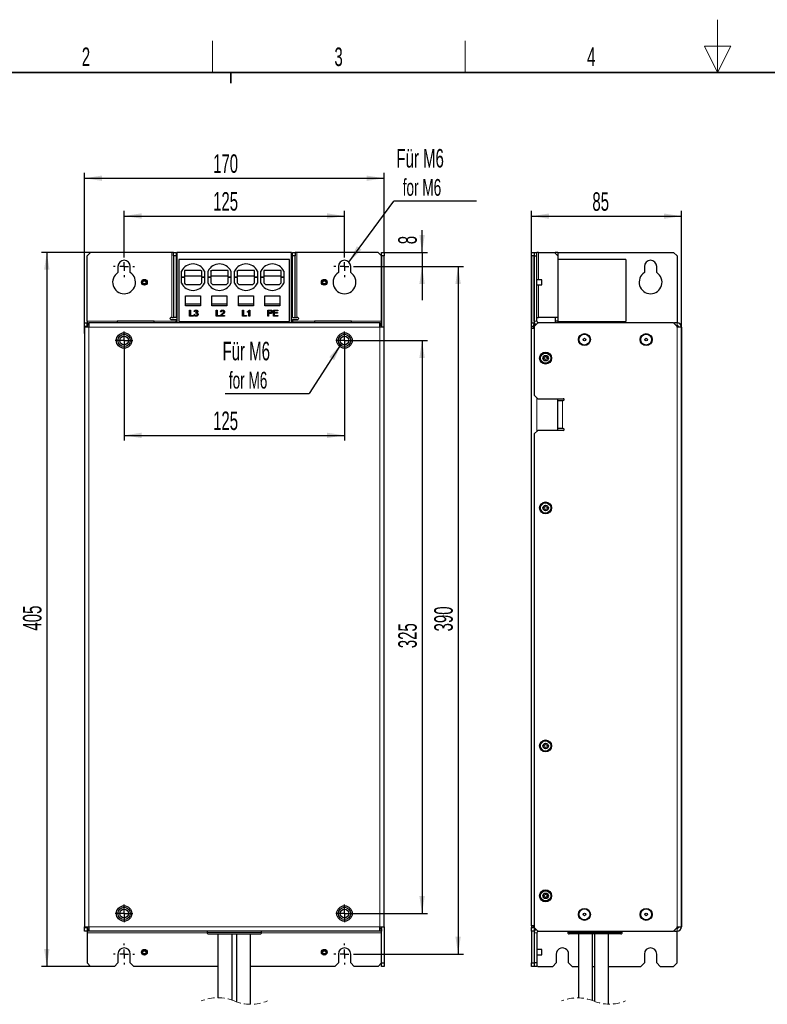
# Model space of a CAD drawing. Header units: millimetres. Extents: x 5 to 418, y 2 to 292.
# Tile 3 of 14: x 85 to 226, y 106 to 292. Entities that reach past the tile are written whole.
import ezdxf

# ---------------------------------------------------------------- set-up
doc = ezdxf.new("R2010")
doc.units = ezdxf.units.MM
doc.linetypes.add('HIDDEN', pattern=[1.905, 1.27, -0.635])
doc.layers.add('SLD-0', color=7, linetype='Continuous')
doc.styles.add('SLDTEXTSTYLE0', font='TXT', dxfattribs={"width": 0.605})
doc.dimstyles.new('SLDDIMSTYLE0', dxfattribs={"dimtxt": 3.5, "dimasz": 3.302, "dimexe": 0, "dimexo": 0.0625, "dimgap": 0.875, "dimtad": 1, "dimlfac": 3, "dimrnd": 1e-09, "dimzin": 12, "dimdsep": 46, "dimtxsty": 'SLDTEXTSTYLE0', "dimsah": 1, "dimcen": 0.09, "dimadec": 0, "dimazin": 3, "dimtfac": 1, "dimtmove": 0, "dimatfit": 0, "dimfxl": 1, "dimfrac": 2, "dimtolj": 1, "dimtzin": 12, "dimarcsym": 0})
doc.dimstyles.new('SLDDIMSTYLE1', dxfattribs={"dimtxt": 3.5, "dimasz": 3.302, "dimexe": 0, "dimexo": 0.0625, "dimgap": 0.875, "dimtad": 1, "dimlfac": 3, "dimrnd": 1e-09, "dimzin": 12, "dimdsep": 46, "dimtxsty": 'SLDTEXTSTYLE0', "dimsah": 1, "dimcen": 0.09, "dimadec": 0, "dimazin": 3, "dimtfac": 1, "dimtofl": 0, "dimtmove": 0, "dimatfit": 3, "dimfxl": 1, "dimfrac": 2, "dimtolj": 1, "dimtzin": 12, "dimarcsym": 0})
doc.dimstyles.new('SLDDIMSTYLE2', dxfattribs={"dimtxt": 0.18, "dimasz": 3.302, "dimexe": 0, "dimexo": 0.0625, "dimgap": 0, "dimtad": 0, "dimtih": 1, "dimtoh": 1, "dimdec": 0, "dimrnd": 1e-09, "dimzin": 0, "dimdsep": 46, "dimtxsty": 'Standard', "dimsah": 1, "dimcen": 0.09, "dimadec": 0, "dimazin": 0, "dimtfac": 3.302, "dimtdec": 0, "dimtofl": 0, "dimtmove": 0, "dimatfit": 3, "dimfxl": 1, "dimfrac": 2, "dimtolj": 1, "dimtzin": 0, "dimarcsym": 0})

# ---------------------------------------------------------------- blocks, each defined once
blk = doc.blocks.new('_D')
at = {"layer": 'SLD-0', "color": 7}
for p, q in [((161.13, 248.51), (161.13, 252.72)), ((153.97, 248.51), (162.13, 248.51)), ((161.13, 248.51), (161.13, 245.85)), ((148.47, 245.85), (162.13, 245.85)), ((161.13, 245.85), (161.13, 239.5))]:
    blk.add_line(p, q, dxfattribs=at)
for points in [[(161.13, 248.51), (161.64, 251.82), (160.62, 251.82)], [(161.13, 245.85), (160.62, 242.54), (161.64, 242.54)]]:
    blk.add_solid(points, dxfattribs=at)
at = {"layer": 'SLD-0', "color": 7, "insert": (156.62, 250.05), "char_height": 3.5, "attachment_point": 1, "rotation": 90, "style": 'SLDTEXTSTYLE0'}
blk.add_mtext('8', dxfattribs=at)
blk = doc.blocks.new('_D_1')
at = {"layer": 'SLD-0', "color": 7}
for p, q in [((148.47, 245.85), (168.94, 245.85)), ((167.94, 245.85), (167.94, 115.85)), ((148.47, 115.85), (168.94, 115.85))]:
    blk.add_line(p, q, dxfattribs=at)
for points in [[(167.94, 245.85), (167.43, 242.54), (168.45, 242.54)], [(167.94, 115.85), (168.45, 119.15), (167.43, 119.15)]]:
    blk.add_solid(points, dxfattribs=at)
at = {"layer": 'SLD-0', "color": 7, "insert": (163.43, 176.84), "char_height": 3.5, "attachment_point": 1, "rotation": 90, "style": 'SLDTEXTSTYLE0'}
blk.add_mtext('390', dxfattribs=at)
blk = doc.blocks.new('_D_2')
at = {"layer": 'SLD-0', "color": 7}
for p, q in [((98.47, 248.51), (89.2, 248.51)), ((90.2, 248.51), (90.2, 113.51)), ((98.47, 113.51), (89.2, 113.51))]:
    blk.add_line(p, q, dxfattribs=at)
for points in [[(90.2, 248.51), (89.69, 245.21), (90.71, 245.21)], [(90.2, 113.51), (90.71, 116.82), (89.69, 116.82)]]:
    blk.add_solid(points, dxfattribs=at)
at = {"layer": 'SLD-0', "color": 7, "insert": (85.69, 177), "char_height": 3.5, "attachment_point": 1, "rotation": 90, "style": 'SLDTEXTSTYLE0'}
blk.add_mtext('405', dxfattribs=at)
blk = doc.blocks.new('_D_3')
at = {"layer": 'SLD-0', "color": 7}
for p, q in [((104.81, 247.85), (104.81, 256.38)), ((104.81, 255.38), (146.47, 255.38)), ((146.47, 247.85), (146.47, 256.38))]:
    blk.add_line(p, q, dxfattribs=at)
for points in [[(104.81, 255.38), (108.11, 254.88), (108.11, 255.89)], [(146.47, 255.38), (143.17, 255.89), (143.17, 254.88)]]:
    blk.add_solid(points, dxfattribs=at)
at = {"layer": 'SLD-0', "color": 7, "insert": (121.63, 259.9), "char_height": 3.5, "attachment_point": 1, "style": 'SLDTEXTSTYLE0'}
blk.add_mtext('125', dxfattribs=at)
blk = doc.blocks.new('_D_4')
at = {"layer": 'SLD-0', "color": 7}
for p, q in [((97.31, 233.15), (97.31, 263.52)), ((97.31, 262.52), (153.97, 262.52)), ((153.97, 248.51), (153.97, 263.52))]:
    blk.add_line(p, q, dxfattribs=at)
for points in [[(97.31, 262.52), (100.61, 262.02), (100.61, 263.03)], [(153.97, 262.52), (150.67, 263.03), (150.67, 262.02)]]:
    blk.add_solid(points, dxfattribs=at)
at = {"layer": 'SLD-0', "color": 7, "insert": (121.63, 267.04), "char_height": 3.5, "attachment_point": 1, "style": 'SLDTEXTSTYLE0'}
blk.add_mtext('170', dxfattribs=at)
blk = doc.blocks.new('_D_5')
at = {"layer": 'SLD-0', "color": 7}
for p, q in [((148.14, 231.85), (162.13, 231.85)), ((161.13, 231.85), (161.13, 123.51)), ((148.14, 123.51), (162.13, 123.51))]:
    blk.add_line(p, q, dxfattribs=at)
for points in [[(161.13, 231.85), (160.62, 228.54), (161.64, 228.54)], [(161.13, 123.51), (161.64, 126.82), (160.62, 126.82)]]:
    blk.add_solid(points, dxfattribs=at)
at = {"layer": 'SLD-0', "color": 7, "insert": (156.62, 173.67), "char_height": 3.5, "attachment_point": 1, "rotation": 90, "style": 'SLDTEXTSTYLE0'}
blk.add_mtext('325', dxfattribs=at)
blk = doc.blocks.new('_D_6')
at = {"layer": 'SLD-0', "color": 7}
for p, q in [((104.81, 230.18), (104.81, 212.91)), ((146.47, 230.18), (146.47, 212.91)), ((104.81, 213.91), (146.47, 213.91))]:
    blk.add_line(p, q, dxfattribs=at)
for points in [[(104.81, 213.91), (108.11, 213.4), (108.11, 214.41)], [(146.47, 213.91), (143.17, 214.41), (143.17, 213.4)]]:
    blk.add_solid(points, dxfattribs=at)
at = {"layer": 'SLD-0', "color": 7, "insert": (121.63, 218.42), "char_height": 3.5, "attachment_point": 1, "style": 'SLDTEXTSTYLE0'}
blk.add_mtext('125', dxfattribs=at)
blk = doc.blocks.new('SW_NOTE_0')
at = {"layer": 'SLD-0', "color": 0}
blk.add_line((15.64, 0), (0, 0), dxfattribs=at)
at = {"layer": 'SLD-0', "color": 0, "attachment_point": 1, "style": 'SLDTEXTSTYLE0'}
for s, insert, char_height in [('Für M6', (0.48, 9.86), 3.5), ('for M6', (1.67, 4.19), 3.175)]:
    blk.add_mtext(s, dxfattribs=dict(at, insert=insert, char_height=char_height))
blk = doc.blocks.new('SW_NOTE_0_1')
at = {"layer": 'SLD-0', "color": 0}
blk.add_line((-15.88, 0), (0, 0), dxfattribs=at)
at = {"layer": 'SLD-0', "color": 0, "attachment_point": 1, "style": 'SLDTEXTSTYLE0'}
for s, insert, char_height in [('Für M6', (-16.37, 9.78), 3.5), ('for M6', (-15.18, 4.11), 3.175)]:
    blk.add_mtext(s, dxfattribs=dict(at, insert=insert, char_height=char_height))
blk = doc.blocks.new('SW_CENTERMARKSYMBOL_0')
at = {"layer": 'SLD-0', "color": 0}
for p, q in [((0, 1.67), (0, 2)), ((-1.67, 0), (-2, 0)), ((0, 0), (-0.83, 0)), ((0, 0), (0, 0.83)), ((0, 0), (0, -0.83)), ((0, 0), (0.83, 0)), ((1.67, 0), (2, 0)), ((0, -1.67), (0, -2))]:
    blk.add_line(p, q, dxfattribs=at)
blk = doc.blocks.new('SW_CENTERMARKSYMBOL_1')
at = {"layer": 'SLD-0', "color": 0}
for p, q in [((0, 1.67), (0, 2)), ((-1.67, 0), (-2, 0)), ((0, 0), (-0.83, 0)), ((0, 0), (0, 0.83)), ((0, 0), (0, -0.83)), ((0, 0), (0.83, 0)), ((1.67, 0), (2, 0)), ((0, -1.67), (0, -2))]:
    blk.add_line(p, q, dxfattribs=at)
blk = doc.blocks.new('SW_CENTERMARKSYMBOL_2')
at = {"layer": 'SLD-0', "color": 0}
for p, q in [((0, 1.67), (0, 2)), ((-1.67, 0), (-2, 0)), ((0, 0), (-0.83, 0)), ((0, 0), (0, 0.83)), ((0, 0), (0, -0.83)), ((0, 0), (0.83, 0)), ((1.67, 0), (2, 0)), ((0, -1.67), (0, -2))]:
    blk.add_line(p, q, dxfattribs=at)
blk = doc.blocks.new('SW_CENTERMARKSYMBOL_3')
at = {"layer": 'SLD-0', "color": 0}
for p, q in [((0, 1.67), (0, 2)), ((-1.67, 0), (-2, 0)), ((0, 0), (-0.83, 0)), ((0, 0), (0, 0.83)), ((0, 0), (0, -0.83)), ((0, 0), (0.83, 0)), ((1.67, 0), (2, 0)), ((0, -1.67), (0, -2))]:
    blk.add_line(p, q, dxfattribs=at)
blk = doc.blocks.new('SW_CENTERMARKSYMBOL_4')
at = {"layer": 'SLD-0', "color": 0}
for p, q in [((-0.83, 0), (-1.67, 0)), ((0, 0), (-0.83, 0)), ((0, 0.83), (0, 1.67)), ((0, 0), (0, 0.83)), ((0, 0), (0, -0.83)), ((0, 0), (0.83, 0)), ((0.83, 0), (1.67, 0)), ((0, -0.83), (0, -1.67))]:
    blk.add_line(p, q, dxfattribs=at)
blk = doc.blocks.new('SW_CENTERMARKSYMBOL_5')
at = {"layer": 'SLD-0', "color": 0}
for p, q in [((-0.83, 0), (-1.67, 0)), ((0, 0), (-0.83, 0)), ((0, 0.83), (0, 1.67)), ((0, 0), (0, 0.83)), ((0, 0), (0, -0.83)), ((0, 0), (0.83, 0)), ((0.83, 0), (1.67, 0)), ((0, -0.83), (0, -1.67))]:
    blk.add_line(p, q, dxfattribs=at)
blk = doc.blocks.new('SW_CENTERMARKSYMBOL_6')
at = {"layer": 'SLD-0', "color": 0}
for p, q in [((-0.83, 0), (-1.67, 0)), ((0, 0), (-0.83, 0)), ((0, 0.83), (0, 1.67)), ((0, 0), (0, 0.83)), ((0, 0), (0, -0.83)), ((0, 0), (0.83, 0)), ((0.83, 0), (1.67, 0)), ((0, -0.83), (0, -1.67))]:
    blk.add_line(p, q, dxfattribs=at)
blk = doc.blocks.new('SW_CENTERMARKSYMBOL_7')
at = {"layer": 'SLD-0', "color": 0}
for p, q in [((-0.83, 0), (-1.67, 0)), ((0, 0), (-0.83, 0)), ((0, 0.83), (0, 1.67)), ((0, 0), (0, 0.83)), ((0, 0), (0, -0.83)), ((0, 0), (0.83, 0)), ((0.83, 0), (1.67, 0)), ((0, -0.83), (0, -1.67))]:
    blk.add_line(p, q, dxfattribs=at)
blk = doc.blocks.new('_D_7')
at = {"layer": 'SLD-0', "color": 7}
for p, q in [((181.82, 234.18), (181.82, 256.35)), ((181.82, 255.35), (210.16, 255.35)), ((210.16, 121.01), (210.16, 256.35))]:
    blk.add_line(p, q, dxfattribs=at)
for points in [[(181.82, 255.35), (185.12, 254.85), (185.12, 255.86)], [(210.16, 255.35), (206.85, 255.86), (206.85, 254.85)]]:
    blk.add_solid(points, dxfattribs=at)
at = {"layer": 'SLD-0', "color": 7, "insert": (193.32, 259.87), "char_height": 3.5, "attachment_point": 1, "style": 'SLDTEXTSTYLE0'}
blk.add_mtext('85', dxfattribs=at)

msp = doc.modelspace()

# ---------------------------------------------------------------- linework, layer by layer
at = {"color": 7, "linetype": 'Continuous', "lineweight": 25}
for p, q in [((97.8077, 247.8467), (98.4744, 248.5134)), ((97.8077, 235.5134), (97.8077, 247.8467)), ((113.8077, 248.5134), (98.4744, 248.5134)), ((114.1411, 248.5134), (113.8077, 248.5134)), ((114.1411, 248.5134), (114.6411, 248.5134)), ((114.1411, 247.8467), (114.1411, 248.5134)), ((114.1411, 247.8467), (114.1411, 236.18)), ((114.6411, 247.8467), (114.1411, 247.8467)), ((114.6411, 248.5134), (114.6411, 247.8467)), ((114.6411, 247.8467), (114.6411, 236.18)), ((114.8077, 248.5134), (114.8077, 235.18)), ((136.4744, 248.5134), (114.8077, 248.5134)), ((136.4744, 235.18), (136.4744, 248.5134)), ((136.6411, 248.5134), (137.1411, 248.5134)), ((136.6411, 247.8467), (136.6411, 248.5134)), ((136.6411, 236.18), (136.6411, 247.8467)), ((137.1411, 247.8467), (136.6411, 247.8467)), ((137.1411, 248.5134), (137.1411, 247.8467)), ((137.4744, 248.5134), (137.1411, 248.5134)), ((137.1411, 236.18), (137.1411, 247.8467)), ((152.8077, 248.5134), (137.4744, 248.5134)), ((153.4744, 247.8467), (152.8077, 248.5134)), ((153.4744, 235.5134), (153.4744, 247.8467)), ((153.4747, 248.5134), (153.9747, 248.5134)), ((153.4747, 247.8467), (153.4747, 248.5134)), ((153.9747, 247.8467), (153.4747, 247.8467)), ((153.4747, 247.8467), (153.4747, 234.3467)), ((153.9747, 248.5134), (153.9747, 247.8467)), ((153.9747, 234.3467), (153.9747, 247.8467)), ((181.8229, 248.5134), (182.3229, 248.5134)), ((181.8229, 247.8467), (181.8229, 248.5134)), ((182.3229, 247.8467), (181.8229, 247.8467)), ((181.8229, 247.8467), (181.8229, 235.18)), ((182.3229, 248.5134), (182.3229, 247.8467)), ((182.3229, 248.5134), (182.8229, 248.5134)), ((182.3229, 247.8467), (182.3229, 235.18)), ((182.3229, 247.8467), (182.8229, 247.8467)), ((182.3229, 235.5134), (182.3229, 247.8467)), ((182.8229, 247.8467), (182.8229, 248.5134)), ((183.1563, 248.5134), (182.8229, 248.5134)), ((182.8229, 235.5134), (182.8229, 247.8467)), ((183.1563, 248.5134), (186.1563, 248.5134)), ((186.1563, 248.5134), (186.2229, 248.5134)), ((186.8229, 247.8467), (186.1563, 248.5134)), ((186.2229, 248.5134), (186.2229, 248.4467)), ((186.2229, 248.5134), (186.2896, 248.5134)), ((186.8229, 248.5134), (186.2896, 248.5134)), ((186.2896, 248.5134), (186.2896, 248.38)), ((186.8229, 248.5134), (186.8229, 247.8467)), ((186.8229, 248.5134), (208.6563, 248.5134)), ((186.8229, 247.8467), (186.8229, 236.18)), ((209.3229, 247.8467), (208.6563, 248.5134)), ((209.3229, 247.8467), (209.3229, 235.18)), ((103.6411, 245.8467), (103.6411, 244.6725)), ((105.9744, 244.6725), (105.9744, 245.8467)), ((115.1726, 247.1779), (115.1726, 235.4446)), ((136.0892, 247.1779), (115.1726, 247.1779)), ((136.0892, 235.4446), (136.0892, 247.1779)), ((145.3077, 245.8467), (145.3077, 244.6725)), ((147.6411, 244.6725), (147.6411, 245.8467)), ((186.8828, 246.7201), (186.8229, 246.6632)), ((186.8828, 235.4446), (186.8828, 247.1779)), ((199.6494, 247.1779), (186.8828, 247.1779)), ((199.6494, 247.1779), (199.6494, 235.4446)), ((203.1563, 245.8467), (203.1563, 244.6725)), ((205.4896, 244.6725), (205.4896, 245.8467)), ((115.6726, 242.6715), (115.6726, 244.979)), ((116.2059, 245.1086), (116.2059, 243.9086)), ((119.3059, 245.1086), (116.2059, 245.1086)), ((119.4726, 244.0024), (116.2059, 244.0024)), ((116.2059, 243.7419), (116.2059, 243.9086)), ((119.4726, 243.9086), (119.4726, 244.9419)), ((119.4726, 243.9086), (119.4726, 243.7419)), ((120.0059, 244.979), (120.0059, 242.6715)), ((120.6726, 242.6715), (120.6726, 244.979)), ((121.2059, 244.9419), (121.2059, 243.9086)), ((124.4726, 244.0024), (121.2059, 244.0024)), ((121.2059, 243.7419), (121.2059, 243.9086)), ((124.4726, 245.1086), (121.3726, 245.1086)), ((124.4726, 243.9086), (124.4726, 245.1086)), ((124.4726, 243.9086), (124.4726, 243.7419)), ((125.0059, 244.979), (125.0059, 242.6715)), ((125.6726, 242.6715), (125.6726, 244.979)), ((126.2059, 244.9419), (126.2059, 243.9086)), ((129.4726, 244.0024), (126.2059, 244.0024)), ((126.2059, 243.7419), (126.2059, 243.9086)), ((129.4726, 245.1086), (126.3726, 245.1086)), ((129.4726, 243.9086), (129.4726, 243.7419)), ((130.0059, 244.979), (130.0059, 242.6715)), ((130.6726, 242.6715), (130.6726, 244.979)), ((134.4726, 245.1086), (131.2059, 245.1086)), ((131.2059, 245.1086), (131.2059, 243.9086)), ((134.4726, 244.0024), (131.2059, 244.0024)), ((131.2059, 243.7419), (131.2059, 243.9086)), ((134.4726, 243.9086), (134.4726, 245.1086)), ((134.4726, 243.7419), (134.4726, 243.9086)), ((135.0059, 244.979), (135.0059, 242.6715)), ((186.8828, 245.5846), (186.8229, 245.5846)), ((186.8828, 245.0846), (186.8229, 245.0846)), ((116.2059, 243.7419), (116.2059, 242.7419)), ((116.5059, 242.4419), (116.2059, 242.7419)), ((116.5059, 242.4419), (119.1726, 242.4419)), ((119.4726, 242.7419), (119.1726, 242.4419)), ((119.4726, 242.7419), (119.4726, 243.7419)), ((121.2059, 243.7419), (121.2059, 242.7419)), ((121.5059, 242.4419), (121.2059, 242.7419)), ((121.5059, 242.4419), (124.1726, 242.4419)), ((124.4726, 242.7419), (124.1726, 242.4419)), ((124.4726, 242.7419), (124.4726, 243.7419)), ((126.2059, 243.7419), (126.2059, 242.7419)), ((126.5059, 242.4419), (126.2059, 242.7419)), ((126.5059, 242.4419), (129.1726, 242.4419)), ((129.4726, 242.7419), (129.1726, 242.4419)), ((129.4726, 242.7419), (129.4726, 243.7419)), ((131.2059, 243.7419), (131.2059, 242.7419)), ((131.5059, 242.4419), (131.2059, 242.7419)), ((131.5059, 242.4419), (134.1726, 242.4419)), ((134.4726, 242.7419), (134.1726, 242.4419)), ((134.4726, 242.7419), (134.4726, 243.7419)), ((183.7525, 243.3384), (182.8229, 243.3384)), ((182.8229, 242.355), (183.7525, 242.355)), ((183.7525, 242.6584), (183.7525, 243.3384)), ((183.7525, 242.355), (183.7525, 242.6584)), ((116.4226, 240.2842), (119.2559, 240.2842)), ((116.4226, 238.4211), (116.4226, 240.2842)), ((119.2559, 240.2842), (119.2559, 238.4211)), ((121.4226, 238.4211), (121.4226, 240.2842)), ((121.4226, 240.2842), (124.2559, 240.2842)), ((124.2559, 240.2842), (124.2559, 238.4211)), ((126.4226, 238.4211), (126.4226, 240.2842)), ((126.4226, 240.2842), (129.2559, 240.2842)), ((129.2559, 240.2842), (129.2559, 238.4211)), ((131.4226, 240.2842), (134.2559, 240.2842)), ((131.4226, 238.4211), (131.4226, 240.2842)), ((134.2559, 240.2842), (134.2559, 238.4211)), ((186.8229, 240.8467), (186.8828, 240.8228)), ((186.8229, 240.2513), (186.8828, 240.2513)), ((119.2559, 238.7386), (116.4226, 238.7386)), ((119.2559, 238.4211), (116.4226, 238.4211)), ((124.2559, 238.7386), (121.4226, 238.7386)), ((124.2559, 238.4211), (121.4226, 238.4211)), ((129.2559, 238.7386), (126.4226, 238.7386)), ((129.2559, 238.4211), (126.4226, 238.4211)), ((134.2559, 238.7386), (131.4226, 238.7386)), ((134.2559, 238.4211), (131.4226, 238.4211)), ((186.8828, 239.7513), (186.8229, 239.7513)), ((117.2033, 237.6113), (117.3678, 237.6113)), ((117.2033, 236.4446), (117.2033, 237.6113)), ((117.9213, 236.4446), (117.2033, 236.4446)), ((117.3678, 237.6113), (117.3678, 236.5792)), ((117.3678, 236.5792), (117.9213, 236.5792)), ((117.9213, 236.5792), (117.9213, 236.4446)), ((118.0409, 236.7587), (118.1905, 236.7737)), ((118.2055, 237.2972), (118.0559, 237.3121)), ((118.3237, 236.998), (118.3391, 237.1326)), ((122.235, 237.6113), (122.3996, 237.6113)), ((122.235, 236.4446), (122.235, 237.6113)), ((122.953, 236.4446), (122.235, 236.4446)), ((122.3996, 237.6113), (122.3996, 236.5792)), ((122.3996, 236.5792), (122.953, 236.5792)), ((122.953, 236.5792), (122.953, 236.4446)), ((123.8055, 236.4446), (123.0427, 236.4446)), ((123.2072, 237.2673), (123.0577, 237.2822)), ((123.2348, 236.5942), (123.8055, 236.5942)), ((123.8055, 236.5942), (123.8055, 236.4446)), ((127.2023, 237.6113), (127.3668, 237.6113)), ((127.2023, 236.4446), (127.2023, 237.6113)), ((127.9202, 236.4446), (127.2023, 236.4446)), ((127.3668, 237.6113), (127.3668, 236.5792)), ((127.3668, 236.5792), (127.9202, 236.5792)), ((127.9202, 236.5792), (127.9202, 236.4446)), ((128.1446, 237.1817), (128.1446, 237.3196)), ((128.4138, 236.4446), (128.4138, 237.3537)), ((128.5634, 236.4446), (128.4138, 236.4446)), ((128.4671, 237.6113), (128.5634, 237.6113)), ((128.5634, 237.6113), (128.5634, 236.4446)), ((131.9553, 237.6113), (132.3839, 237.6113)), ((131.9553, 236.4446), (131.9553, 237.6113)), ((132.1198, 236.4446), (131.9553, 236.4446)), ((132.1198, 237.4767), (132.3984, 237.4767)), ((132.1198, 237.0579), (132.1198, 237.4767)), ((132.4012, 237.0579), (132.1198, 237.0579)), ((132.1198, 236.9232), (132.1198, 236.4446)), ((132.4056, 236.9232), (132.1198, 236.9232)), ((133.0322, 237.6113), (133.8549, 237.6113)), ((133.0322, 236.4446), (133.0322, 237.6113)), ((133.8848, 236.4446), (133.0322, 236.4446)), ((133.1967, 237.4767), (133.1967, 237.1177)), ((133.8549, 237.4767), (133.1967, 237.4767)), ((133.1967, 237.1177), (133.81, 237.1177)), ((133.81, 236.9831), (133.1967, 236.9831)), ((133.1967, 236.9831), (133.1967, 236.5792)), ((133.1967, 236.5792), (133.8848, 236.5792)), ((133.81, 237.1177), (133.81, 236.9831)), ((133.8549, 237.6113), (133.8549, 237.4767)), ((133.8848, 236.5792), (133.8848, 236.4446)), ((97.3074, 235.18), (97.8074, 235.18)), ((97.3074, 234.5134), (97.3074, 235.18)), ((97.8074, 235.18), (97.8074, 234.5134)), ((97.8077, 235.5134), (97.8077, 235.18)), ((97.8077, 234.68), (97.8077, 235.18)), ((97.8077, 235.18), (98.1411, 235.18)), ((97.8077, 234.68), (97.8773, 234.68)), ((98.1411, 235.18), (98.1411, 234.3467)), ((153.1411, 235.18), (98.1411, 235.18)), ((110.4744, 235.5134), (103.4744, 235.5134)), ((103.4744, 235.5134), (103.4744, 235.18)), ((110.4744, 235.18), (110.4744, 235.5134)), ((113.8077, 236.18), (113.6411, 236.18)), ((113.6411, 235.8467), (114.6411, 235.8467)), ((113.8077, 236.18), (114.1411, 236.18)), ((114.6411, 236.18), (114.1411, 236.18)), ((114.6411, 235.8467), (114.6411, 235.5134)), ((114.6411, 235.18), (114.6411, 235.5134)), ((115.1726, 235.4446), (136.0892, 235.4446)), ((136.6411, 236.18), (137.1411, 236.18)), ((136.6411, 235.8467), (136.6411, 235.5134)), ((136.6411, 235.8467), (137.6411, 235.8467)), ((136.6411, 235.5134), (136.6411, 235.18)), ((137.1411, 236.18), (137.4744, 236.18)), ((137.6411, 236.18), (137.4744, 236.18)), ((140.8077, 235.5134), (140.8077, 235.18)), ((147.8077, 235.5134), (140.8077, 235.5134)), ((147.8077, 235.18), (147.8077, 235.5134)), ((153.1411, 234.3467), (153.1411, 235.18)), ((153.1411, 235.18), (153.4081, 235.18)), ((153.4081, 234.68), (153.1411, 234.68)), ((153.4081, 234.68), (153.4081, 235.18)), ((153.4081, 235.18), (153.4744, 235.18)), ((153.4081, 234.68), (153.4744, 234.68)), ((153.4744, 235.18), (153.4744, 235.5134)), ((153.4744, 234.68), (153.4744, 235.18)), ((181.8229, 235.18), (182.3229, 235.18)), ((181.8229, 234.5134), (181.8229, 235.18)), ((182.3229, 234.8467), (182.2063, 234.8467)), ((182.2063, 234.8467), (182.2063, 234.1801)), ((182.3229, 235.18), (182.3229, 234.8467)), ((182.9896, 235.18), (182.3229, 234.5134)), ((182.3229, 234.8467), (182.3229, 234.5134)), ((182.8229, 236.18), (183.1563, 236.18)), ((208.6563, 235.18), (182.9896, 235.18)), ((186.8229, 236.18), (183.1563, 236.18)), ((186.2896, 236.18), (186.2896, 235.5134)), ((186.8229, 235.5134), (186.2896, 235.5134)), ((186.2896, 235.5134), (186.2896, 235.18)), ((186.8229, 236.18), (186.8229, 235.5134)), ((186.8229, 235.5134), (186.8229, 235.18)), ((186.8828, 235.4446), (199.6494, 235.4446)), ((209.3229, 234.5134), (208.6563, 235.18)), ((208.6563, 235.18), (208.8229, 235.18)), ((208.8229, 235.18), (208.8229, 235.0134)), ((209.3229, 235.18), (208.8229, 235.18)), ((209.3229, 234.68), (209.1563, 234.68)), ((209.3229, 234.68), (209.3229, 234.5134)), ((97.8074, 234.5134), (97.3074, 234.5134)), ((97.3074, 234.3467), (97.3074, 234.5134)), ((97.3074, 234.3467), (97.3074, 121.0134)), ((98.1407, 234.3467), (97.3074, 234.3467)), ((97.8074, 234.3467), (97.8074, 234.5134)), ((98.1407, 234.3467), (98.1411, 234.3467)), ((153.1414, 234.3467), (153.1411, 234.3467)), ((153.9747, 234.3467), (153.1414, 234.3467)), ((153.9747, 121.0134), (153.9747, 234.3467)), ((182.2063, 234.5134), (181.8229, 234.5134)), ((181.8229, 234.5134), (181.8229, 234.1801)), ((181.8229, 234.1801), (182.3229, 234.1801)), ((181.8229, 121.18), (181.8229, 234.1801)), ((182.3229, 234.5134), (182.3229, 221.5134)), ((209.3229, 234.3467), (209.3229, 234.5134)), ((210.1563, 234.3467), (209.3229, 234.3467)), ((210.1563, 234.3467), (210.1563, 121.0134)), ((182.3229, 221.5134), (182.9896, 220.8467)), ((182.9896, 220.8467), (187.8229, 220.8467)), ((186.8229, 214.8467), (186.8229, 220.8467)), ((186.8229, 220.5134), (187.6563, 220.5134)), ((187.6563, 220.5134), (187.8229, 220.5134)), ((182.9896, 214.8467), (182.3229, 214.1801)), ((182.3229, 214.1801), (182.3229, 120.8467)), ((187.8229, 214.8467), (182.9896, 214.8467)), ((187.6563, 215.18), (186.8229, 215.18)), ((187.8229, 215.18), (187.6563, 215.18)), ((97.3074, 121.0134), (98.1407, 121.0134)), ((97.3074, 120.8467), (97.3074, 121.0134)), ((97.8074, 120.8467), (97.8074, 121.0134)), ((98.1411, 121.0134), (98.1407, 121.0134)), ((98.1411, 121.0134), (98.1411, 120.18)), ((153.1414, 121.0134), (153.1411, 121.0134)), ((153.1411, 120.18), (153.1411, 121.0134)), ((153.1414, 121.0134), (153.9747, 121.0134)), ((153.4747, 114.18), (153.4747, 121.0134)), ((153.9747, 121.0134), (153.9747, 114.18)), ((182.3229, 121.18), (181.8229, 121.18)), ((181.8229, 121.18), (181.8229, 120.8467)), ((182.1563, 121.18), (182.1563, 120.8467)), ((182.2063, 121.18), (182.2063, 120.8467)), ((209.3229, 120.8467), (209.3229, 121.0134)), ((209.3229, 121.0134), (210.1563, 121.0134)), ((209.4896, 121.0134), (209.4896, 120.8467)), ((97.3074, 120.8467), (97.8074, 120.8467)), ((97.3074, 120.18), (97.3074, 120.8467)), ((97.8074, 120.18), (97.3074, 120.18)), ((97.8074, 120.8467), (97.8074, 120.18)), ((97.8077, 120.68), (97.8077, 120.18)), ((97.8773, 120.68), (97.8077, 120.68)), ((98.1411, 120.18), (97.8077, 120.18)), ((97.8077, 120.18), (97.8077, 119.8467)), ((97.8077, 119.8467), (97.8077, 114.18)), ((153.1411, 120.18), (98.1411, 120.18)), ((120.4911, 120.18), (120.4911, 119.9134)), ((120.7577, 119.6467), (125.6411, 119.6467)), ((122.5577, 119.6467), (122.5577, 107.5909)), ((125.2244, 107.1255), (125.2244, 119.6467)), ((125.6411, 119.6467), (130.5244, 119.6467)), ((126.0577, 119.6467), (126.0577, 106.8049)), ((128.7244, 106.3395), (128.7244, 119.6467)), ((130.7911, 119.9134), (130.7911, 120.18)), ((153.1411, 120.68), (153.4081, 120.68)), ((153.4081, 120.18), (153.1411, 120.18)), ((153.4081, 120.68), (153.4081, 120.18)), ((153.4744, 120.68), (153.4081, 120.68)), ((153.4744, 120.18), (153.4081, 120.18)), ((153.4744, 120.68), (153.4744, 120.18)), ((153.4744, 119.8467), (153.4744, 120.18)), ((153.4744, 114.18), (153.4744, 119.8467)), ((181.8229, 120.8467), (182.1563, 120.8467)), ((181.8229, 120.18), (181.8229, 120.8467)), ((182.3229, 120.18), (181.8229, 120.18)), ((181.8229, 120.18), (181.8229, 114.18)), ((182.3229, 120.8467), (182.1563, 120.8467)), ((182.3229, 120.8467), (182.2063, 120.8467)), ((182.3229, 120.8467), (182.3229, 120.18)), ((182.3229, 120.8467), (182.9896, 120.18)), ((182.3229, 120.18), (182.3229, 114.18)), ((182.3229, 119.8467), (182.3229, 114.18)), ((182.8229, 119.8467), (182.8229, 114.18)), ((182.9896, 120.18), (208.6563, 120.18)), ((188.6729, 120.18), (188.6729, 119.9134)), ((198.7063, 119.6467), (188.9396, 119.6467)), ((190.6876, 119.6467), (190.6876, 107.5659)), ((193.3543, 107.0384), (193.3543, 119.6467)), ((193.7187, 119.6467), (193.7187, 106.8919)), ((196.3853, 106.3645), (196.3853, 119.6467)), ((198.9729, 119.9134), (198.9729, 120.18)), ((208.6563, 120.18), (209.3229, 120.8467)), ((208.8229, 120.18), (208.6563, 120.18)), ((208.8229, 120.3467), (208.8229, 120.18)), ((208.8229, 120.18), (209.3229, 120.18)), ((209.1563, 120.68), (209.3229, 120.68)), ((209.4896, 120.8467), (209.3229, 120.8467)), ((209.3229, 120.68), (209.3229, 120.8467)), ((209.3229, 114.18), (209.3229, 120.18)), ((103.6411, 115.8467), (103.6411, 114.18)), ((105.9744, 114.18), (105.9744, 115.8467)), ((145.3077, 115.8467), (145.3077, 114.18)), ((147.6411, 114.18), (147.6411, 115.8467)), ((183.7525, 116.6717), (182.8229, 116.6717)), ((182.8229, 115.6884), (183.7525, 115.6884)), ((183.7525, 115.9917), (183.7525, 116.6717)), ((183.7525, 115.6884), (183.7525, 115.9917)), ((186.4896, 115.8467), (186.4896, 114.18)), ((188.8229, 114.18), (188.8229, 115.8467)), ((203.1563, 115.8467), (203.1563, 114.18)), ((205.4896, 114.18), (205.4896, 115.8467)), ((97.8077, 114.18), (98.4744, 113.5134)), ((102.9744, 113.5134), (103.6411, 114.18)), ((105.9744, 114.18), (106.6411, 113.5134)), ((144.6411, 113.5134), (145.3077, 114.18)), ((147.6411, 114.18), (148.3077, 113.5134)), ((152.8077, 113.5134), (153.4744, 114.18)), ((153.4747, 114.18), (153.9747, 114.18)), ((153.4747, 113.5134), (153.4747, 114.18)), ((153.9747, 114.18), (153.9747, 113.5134)), ((181.8229, 114.18), (182.3229, 114.18)), ((181.8229, 113.5134), (181.8229, 114.18)), ((182.3229, 114.18), (182.3229, 113.5134)), ((182.8229, 114.18), (182.3229, 114.18)), ((182.8229, 114.18), (182.8229, 113.5134)), ((182.8229, 113.68), (182.9896, 113.5134)), ((185.8229, 113.5134), (186.4896, 114.18)), ((188.8229, 114.18), (189.4896, 113.5134)), ((202.4896, 113.5134), (203.1563, 114.18)), ((205.4896, 114.18), (206.1563, 113.5134)), ((208.6563, 113.5134), (209.3229, 114.18)), ((102.9744, 113.5134), (98.4744, 113.5134)), ((122.5577, 113.5134), (106.6411, 113.5134)), ((144.6411, 113.5134), (128.7244, 113.5134)), ((152.8077, 113.5134), (148.3077, 113.5134)), ((153.9747, 113.5134), (153.4747, 113.5134)), ((182.3229, 113.5134), (181.8229, 113.5134)), ((182.8229, 113.5134), (182.3229, 113.5134)), ((182.9896, 113.5134), (185.8229, 113.5134)), ((189.4896, 113.5134), (190.6876, 113.5134)), ((193.3543, 113.5134), (193.7187, 113.5134)), ((196.3853, 113.5134), (202.4896, 113.5134)), ((206.1563, 113.5134), (208.6563, 113.5134))]:
    msp.add_line(p, q, dxfattribs=at)
at = {"color": 7, "linetype": 'Continuous', "lineweight": 18}
for p, q in [((113.8077, 248.5134), (113.8077, 236.18)), ((137.4744, 236.18), (137.4744, 248.5134)), ((183.1563, 243.3384), (183.1563, 248.5134)), ((116.2059, 243.9086), (115.6726, 243.9086)), ((120.0059, 243.9086), (119.4726, 243.9086)), ((121.2059, 243.9086), (120.6726, 243.9086)), ((125.0059, 243.9086), (124.4726, 243.9086)), ((126.2059, 243.9086), (125.6726, 243.9086)), ((130.0059, 243.9086), (129.4726, 243.9086)), ((131.2059, 243.9086), (130.6726, 243.9086)), ((135.0059, 243.9086), (134.4726, 243.9086)), ((115.6726, 243.7419), (116.2059, 243.7419)), ((119.4726, 243.7419), (120.0059, 243.7419)), ((120.6726, 243.7419), (121.2059, 243.7419)), ((124.4726, 243.7419), (125.0059, 243.7419)), ((125.6726, 243.7419), (126.2059, 243.7419)), ((129.4726, 243.7419), (130.0059, 243.7419)), ((130.6726, 243.7419), (131.2059, 243.7419)), ((134.4726, 243.7419), (135.0059, 243.7419)), ((183.1563, 236.18), (183.1563, 242.355)), ((103.4744, 235.5134), (97.8077, 235.5134)), ((114.6411, 235.5134), (110.4744, 235.5134)), ((140.8077, 235.5134), (136.6411, 235.5134)), ((153.4744, 235.5134), (147.8077, 235.5134)), ((182.3229, 235.5134), (182.8229, 235.5134)), ((209.3229, 234.68), (209.3229, 235.18)), ((98.1407, 234.3467), (98.1407, 121.0134)), ((153.1411, 234.3467), (98.1411, 234.3467)), ((153.1414, 121.0134), (153.1414, 234.3467)), ((209.3229, 234.3467), (209.3229, 121.0134)), ((182.8229, 214.68), (182.8229, 221.0134)), ((187.6563, 220.5134), (187.6563, 215.18)), ((153.1411, 121.0134), (98.1411, 121.0134)), ((120.4995, 119.8467), (97.8077, 119.8467)), ((120.4911, 119.9134), (125.6411, 119.9134)), ((125.6411, 119.9134), (130.7911, 119.9134)), ((153.4744, 119.8467), (130.7826, 119.8467)), ((182.8229, 119.8467), (182.3229, 119.8467)), ((188.6729, 119.9134), (198.9729, 119.9134)), ((209.3229, 120.68), (209.3229, 120.18))]:
    msp.add_line(p, q, dxfattribs=at)
at = {"color": 7, "linetype": 'Continuous', "lineweight": 25, "flags": 128}
msp.add_lwpolyline([(129.4726, 243.9086), (129.4726, 244.6554), (129.4726, 245.1086)], dxfattribs=at)
at = {"color": 7, "linetype": 'Continuous', "lineweight": 25}
for centre, radius in [((108.6411, 242.8467), 0.55), ((108.6411, 242.8467), 0.4917), ((108.6411, 242.8467), 0.4649), ((108.6411, 242.8467), 0.2917), ((142.6411, 242.8467), 0.55), ((142.6411, 242.8467), 0.4917), ((142.6411, 242.8467), 0.4649), ((142.6411, 242.8467), 0.2917), ((104.8077, 231.8467), 1.4583), ((104.8077, 231.8467), 1.4533), ((104.8077, 231.8467), 1.1667), ((146.4744, 231.8467), 1.4583), ((146.4744, 231.8467), 1.4533), ((146.4744, 231.8467), 1.1667), ((191.8229, 232.0134), 1.1333), ((191.8229, 232.0134), 1.0333), ((203.4896, 232.0134), 1.1333), ((203.4896, 232.0134), 1.0333), ((104.8077, 231.8467), 0.8333), ((146.4744, 231.8467), 0.8333), ((191.8229, 232.0134), 0.25), ((203.4896, 232.0134), 0.25), ((184.4896, 228.5134), 1.1333), ((184.4896, 228.5134), 0.9667), ((184.4896, 228.5134), 0.525), ((184.4896, 228.5134), 0.2917), ((184.4896, 200.18), 1.1333), ((184.4896, 200.18), 0.9667), ((184.4896, 200.18), 0.525), ((184.4896, 200.18), 0.2917), ((184.4896, 155.18), 1.1333), ((184.4896, 155.18), 0.9667), ((184.4896, 155.18), 0.525), ((184.4896, 155.18), 0.2917), ((184.4896, 126.8467), 1.1333), ((184.4896, 126.8467), 0.9667), ((184.4896, 126.8467), 0.525), ((184.4896, 126.8467), 0.2917), ((104.8077, 123.5134), 1.4583), ((104.8077, 123.5134), 1.4533), ((146.4744, 123.5134), 1.4583), ((146.4744, 123.5134), 1.4533), ((104.8077, 123.5134), 1.1667), ((104.8077, 123.5134), 0.8333), ((146.4744, 123.5134), 1.1667), ((146.4744, 123.5134), 0.8333), ((191.8229, 123.3467), 1.1333), ((191.8229, 123.3467), 1.0333), ((191.8229, 123.3467), 0.25), ((203.4896, 123.3467), 1.1333), ((203.4896, 123.3467), 1.0333), ((203.4896, 123.3467), 0.25), ((108.6411, 116.18), 0.55), ((108.6411, 116.18), 0.4917), ((108.6411, 116.18), 0.4649), ((108.6411, 116.18), 0.2917), ((142.6411, 116.18), 0.55), ((142.6411, 116.18), 0.4917), ((142.6411, 116.18), 0.4649), ((142.6411, 116.18), 0.2917)]:
    msp.add_circle(centre, radius, dxfattribs=at)
for centre, radius, start, end in [((104.8077, 245.8467), 1.1667, 0.00016, 179.99984), ((114.6411, 247.3467), 0.1667, 270.000366, 0.002622), ((117.8392, 243.9086), 2.4167, 26.291561, 153.708439), ((122.8392, 243.9086), 2.4167, 26.291561, 153.708439), ((127.8392, 243.9086), 2.4167, 26.291559, 153.708441), ((132.8392, 243.9086), 2.4167, 26.291555, 153.708445), ((136.6411, 247.3467), 0.1667, 179.997742, 269.999483), ((146.4744, 245.8467), 1.1667, 0.00016, 179.99984), ((204.3229, 245.8467), 1.1667, 0.000168, 179.999832), ((104.8077, 242.8467), 2.1667, 122.578967, 57.421033), ((146.4744, 242.8467), 2.1667, 122.578967, 57.421033), ((204.3229, 242.8467), 2.1667, 122.578976, 57.421024), ((117.8392, 243.7419), 2.4167, 206.291561, 333.708439), ((122.8392, 243.7419), 2.4167, 206.291561, 333.708439), ((127.8392, 243.7419), 2.4167, 206.291559, 333.708441), ((132.8392, 243.7419), 2.4167, 206.291555, 333.708445), ((98.6411, 234.3467), 0.8333, 126.869609, 180.00063), ((113.6411, 236.0134), 0.1667, 89.999146, 270.000854), ((137.6411, 236.0134), 0.1667, 269.999146, 90.000854), ((152.6417, 234.3468), 0.8328, 359.992102, 23.586477), ((183.1563, 235.5134), 0.8334, 180.000804, 233.129128), ((183.1563, 235.5134), 0.3333, 180.001157, 269.999483), ((209.3229, 234.3467), 0.8333, 0.000401, 89.999599), ((209.3229, 234.3467), 0.3333, 0.001157, 89.999483), ((187.8229, 220.68), 0.1667, 269.999146, 90.000854), ((187.8229, 215.0134), 0.1667, 269.999146, 90.000854), ((98.6411, 121.0134), 0.8333, 179.999901, 233.129988), ((152.6411, 121.0134), 0.8333, 336.421028, 0.000649), ((209.3229, 121.0134), 0.8333, 270.000037, 0.000006), ((209.3229, 121.0134), 0.3333, 269.99997, 0.00003), ((120.7577, 119.9134), 0.2667, 179.999788, 270.000212), ((130.5244, 119.9134), 0.2667, 269.999802, 0.000098), ((183.1563, 119.8467), 0.8333, 126.870068, 179.999915), ((183.1563, 119.8467), 0.3333, 90.000152, 179.999955), ((188.9396, 119.9134), 0.2667, 180.000016, 270.000118), ((198.7063, 119.9134), 0.2667, 269.999882, 359.999984), ((104.8077, 115.8467), 1.1667, 0, 180), ((146.4744, 115.8467), 1.1667, 0, 180), ((187.6563, 115.8467), 1.1667, 359.999995, 180.000005), ((204.3229, 115.8467), 1.1667, 0.000008, 179.999992)]:
    msp.add_arc(centre, radius, start, end, dxfattribs=at)
at = {"color": 7, "linetype": 'HIDDEN', "lineweight": 18}
for centre, radius, start, end in [((122.5119, 99.4552), 8.1358, 67.380135, 112.619865), ((128.7702, 114.4752), 8.1358, 247.380135, 292.619865), ((190.5245, 99.7365), 7.831, 67.380135, 112.619865), ((196.5484, 114.1938), 7.831, 247.380135, 292.619865)]:
    msp.add_arc(centre, radius, start, end, dxfattribs=at)
at = {"color": 7, "linetype": 'Continuous', "lineweight": 25}
for points, knots in [([(119.3059, 245.1086), (119.3241, 245.1068), (119.362, 245.1032), (119.4114, 245.0748), (119.4467, 245.0354), (119.4684, 244.9901), (119.4712, 244.9583), (119.4726, 244.9419)], [0, 0, 0, 0, 0.20856837, 0.43392928, 0.63493409, 0.81192739, 1, 1, 1, 1]), ([(121.2059, 244.9419), (121.2072, 244.958), (121.21, 244.9908), (121.2317, 245.0352), (121.2636, 245.0709), (121.3029, 245.0955), (121.3405, 245.1071), (121.3642, 245.1082), (121.3726, 245.1086)], [0, 0, 0, 0, 0.18378768, 0.37609671, 0.55572608, 0.72713998, 0.90440011, 1, 1, 1, 1]), ([(126.2059, 244.9419), (126.2072, 244.958), (126.21, 244.9908), (126.2317, 245.0352), (126.2636, 245.0709), (126.3029, 245.0955), (126.3405, 245.1071), (126.3642, 245.1082), (126.3726, 245.1086)], [0, 0, 0, 0, 0.18378753, 0.37609664, 0.55572626, 0.7271385, 0.90440019, 1, 1, 1, 1]), ([(118.4039, 236.4297), (118.3579, 236.4334), (118.2737, 236.4402), (118.1658, 236.5031), (118.0888, 236.5902), (118.0513, 236.6814), (118.0435, 236.7393), (118.0409, 236.7587)], [0, 0, 0, 0, 0.25329974, 0.46435114, 0.67516729, 0.89116566, 1, 1, 1, 1]), ([(118.0559, 237.3121), (118.0709, 237.3676), (118.0952, 237.4574), (118.1849, 237.5511), (118.2836, 237.603), (118.358, 237.6084), (118.3971, 237.6113)], [0, 0, 0, 0, 0.34091544, 0.55286681, 0.76508801, 1, 1, 1, 1]), ([(118.1905, 236.7737), (118.2001, 236.7366), (118.2149, 236.6797), (118.2608, 236.6142), (118.3159, 236.5772), (118.3686, 236.565), (118.4012, 236.5644), (118.4092, 236.5643)], [0, 0, 0, 0, 0.34217983, 0.52413151, 0.70701057, 0.92715982, 1, 1, 1, 1]), ([(118.4018, 237.4767), (118.3734, 237.474), (118.3254, 237.4695), (118.2675, 237.4322), (118.2267, 237.3796), (118.2114, 237.3309), (118.2061, 237.3008), (118.2055, 237.2972)], [0, 0, 0, 0, 0.28835349, 0.48724811, 0.68639748, 0.96183986, 1, 1, 1, 1]), ([(118.4205, 237.0139), (118.4123, 237.0136), (118.3958, 237.0131), (118.3634, 237.0079), (118.3396, 237.002), (118.3237, 236.998)], [0, 0, 0, 0, 0.25053519, 0.50121569, 1, 1, 1, 1]), ([(118.3391, 237.1326), (118.3409, 237.1324), (118.3445, 237.132), (118.3517, 237.1314), (118.357, 237.1311), (118.3606, 237.131)], [0, 0, 0, 0, 0.25010678, 0.5002062, 1, 1, 1, 1]), ([(118.3606, 237.131), (118.3996, 237.1353), (118.458, 237.1418), (118.5228, 237.1789), (118.5574, 237.2156), (118.5765, 237.2603), (118.5784, 237.2927), (118.5794, 237.3098)], [0, 0, 0, 0, 0.366721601, 0.550114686, 0.694251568, 0.838159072, 1, 1, 1, 1]), ([(118.3971, 237.6113), (118.4484, 237.6056), (118.5347, 237.5959), (118.64, 237.5301), (118.7017, 237.4475), (118.7268, 237.3709), (118.7285, 237.327), (118.729, 237.3147)], [0, 0, 0, 0, 0.30966024, 0.52095732, 0.73378579, 0.92504448, 1, 1, 1, 1]), ([(118.5794, 237.3098), (118.5777, 237.3298), (118.5744, 237.3699), (118.543, 237.4196), (118.499, 237.4561), (118.45, 237.4742), (118.416, 237.4759), (118.4018, 237.4767)], [0, 0, 0, 0, 0.21828545, 0.43881333, 0.62567772, 0.84308366, 1, 1, 1, 1]), ([(118.7888, 236.7956), (118.784, 236.7482), (118.7748, 236.6562), (118.6974, 236.545), (118.5977, 236.4674), (118.4947, 236.4332), (118.4286, 236.4306), (118.4039, 236.4297)], [0, 0, 0, 0, 0.23877918, 0.46282018, 0.66428604, 0.87429286, 1, 1, 1, 1]), ([(118.4092, 236.5643), (118.4375, 236.5663), (118.4894, 236.5701), (118.5566, 236.6076), (118.6052, 236.6617), (118.6349, 236.7275), (118.6378, 236.7747), (118.6392, 236.7968)], [0, 0, 0, 0, 0.23012446, 0.42206415, 0.61406763, 0.81941014, 1, 1, 1, 1]), ([(118.6392, 236.7968), (118.6368, 236.8252), (118.6324, 236.877), (118.5921, 236.9422), (118.5378, 236.9883), (118.4769, 237.0114), (118.4367, 237.0132), (118.4205, 237.0139)], [0, 0, 0, 0, 0.24498841, 0.44742418, 0.64937918, 0.85880872, 1, 1, 1, 1]), ([(118.729, 237.3147), (118.7263, 237.2865), (118.7207, 237.2272), (118.6734, 237.1515), (118.6173, 237.1066), (118.5814, 237.089), (118.5698, 237.0833)], [0, 0, 0, 0, 0.28310907, 0.59625413, 0.86977092, 1, 1, 1, 1]), ([(118.5698, 237.0833), (118.6071, 237.0708), (118.6726, 237.0489), (118.7415, 236.9766), (118.7828, 236.8924), (118.7867, 236.8293), (118.7888, 236.7956)], [0, 0, 0, 0, 0.29639747, 0.52025333, 0.74431566, 1, 1, 1, 1]), ([(123.0427, 236.4446), (123.0427, 236.4534), (123.0427, 236.471), (123.0463, 236.5061), (123.0536, 236.5315), (123.0584, 236.5484)], [0, 0, 0, 0, 0.25071367, 0.50163752, 1, 1, 1, 1]), ([(123.0577, 237.2822), (123.0676, 237.3387), (123.0835, 237.4292), (123.1633, 237.5291), (123.2608, 237.5893), (123.3553, 237.6094), (123.4159, 237.6109), (123.4316, 237.6113)], [0, 0, 0, 0, 0.30448792, 0.48825948, 0.67209035, 0.91493908, 1, 1, 1, 1]), ([(123.0584, 236.5484), (123.0818, 236.5999), (123.1234, 236.6916), (123.225, 236.7965), (123.293, 236.8526), (123.3274, 236.8809)], [0, 0, 0, 0, 0.38864856, 0.69129321, 1, 1, 1, 1]), ([(123.4283, 237.4767), (123.4002, 237.4749), (123.3494, 237.4716), (123.2826, 237.4382), (123.2367, 237.3904), (123.2112, 237.3303), (123.2086, 237.2887), (123.2072, 237.2673)], [0, 0, 0, 0, 0.24468131, 0.44081503, 0.63786838, 0.81259255, 1, 1, 1, 1]), ([(123.4669, 236.8106), (123.4455, 236.7929), (123.4028, 236.7574), (123.3201, 236.6908), (123.2683, 236.6321), (123.2348, 236.5942)], [0, 0, 0, 0, 0.26218467, 0.52435798, 1, 1, 1, 1]), ([(123.3274, 236.8809), (123.3696, 236.9172), (123.4549, 236.9904), (123.5589, 237.0924), (123.628, 237.1943), (123.6368, 237.2579), (123.641, 237.2878)], [0, 0, 0, 0, 0.31612956, 0.63916265, 0.83019033, 1, 1, 1, 1]), ([(123.641, 237.2878), (123.6391, 237.3097), (123.6352, 237.3536), (123.5994, 237.4089), (123.5496, 237.4502), (123.4903, 237.4734), (123.4482, 237.4756), (123.4283, 237.4767)], [0, 0, 0, 0, 0.20513713, 0.41166127, 0.60231059, 0.81255525, 1, 1, 1, 1]), ([(123.4316, 237.6113), (123.4887, 237.6068), (123.5822, 237.5994), (123.6927, 237.5279), (123.7609, 237.4418), (123.7884, 237.3561), (123.7901, 237.3044), (123.7906, 237.2892)], [0, 0, 0, 0, 0.31334231, 0.51284672, 0.71216773, 0.91549519, 1, 1, 1, 1]), ([(123.7906, 237.2892), (123.7855, 237.2437), (123.7753, 237.1522), (123.6961, 237.027), (123.59, 236.9162), (123.5082, 236.846), (123.4669, 236.8106)], [0, 0, 0, 0, 0.22770715, 0.45765767, 0.72673407, 1, 1, 1, 1]), ([(128.1446, 237.3196), (128.1912, 237.3455), (128.2734, 237.3913), (128.3866, 237.4877), (128.438, 237.5666), (128.4671, 237.6113)], [0, 0, 0, 0, 0.3622865, 0.63974648, 1, 1, 1, 1]), ([(128.4138, 237.3537), (128.3932, 237.335), (128.3519, 237.2976), (128.2625, 237.2381), (128.191, 237.2039), (128.1446, 237.1817)], [0, 0, 0, 0, 0.259979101, 0.519920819, 1, 1, 1, 1]), ([(132.3839, 237.6113), (132.4127, 237.6109), (132.456, 237.6102), (132.5138, 237.607), (132.5425, 237.6025), (132.5568, 237.6003)], [0, 0, 0, 0, 0.49870502, 0.74890579, 1, 1, 1, 1]), ([(132.3984, 237.4767), (132.4097, 237.4765), (132.4322, 237.4763), (132.4772, 237.4754), (132.5106, 237.47), (132.5328, 237.4664)], [0, 0, 0, 0, 0.25036223, 0.50073928, 1, 1, 1, 1]), ([(132.6583, 237.2712), (132.6566, 237.2451), (132.6537, 237.1982), (132.6241, 237.1362), (132.5804, 237.0939), (132.5044, 237.0624), (132.4436, 237.0597), (132.4012, 237.0579)], [0, 0, 0, 0, 0.20402785, 0.36499272, 0.52696676, 0.66982559, 1, 1, 1, 1]), ([(132.8228, 237.2759), (132.817, 237.2206), (132.8075, 237.1304), (132.7422, 237.0287), (132.6602, 236.963), (132.5444, 236.9285), (132.4548, 236.9251), (132.4056, 236.9232)], [0, 0, 0, 0, 0.26387068, 0.43085482, 0.56749899, 0.76302066, 1, 1, 1, 1]), ([(132.5328, 237.4664), (132.553, 237.4576), (132.5917, 237.4409), (132.631, 237.3907), (132.6548, 237.3336), (132.6571, 237.2922), (132.6583, 237.2712)], [0, 0, 0, 0, 0.26214783, 0.50210915, 0.7477761, 1, 1, 1, 1]), ([(132.5568, 237.6003), (132.5963, 237.5908), (132.6654, 237.5742), (132.7456, 237.5094), (132.7961, 237.4273), (132.8204, 237.3464), (132.8222, 237.2935), (132.8228, 237.2759)], [0, 0, 0, 0, 0.26191328, 0.45848199, 0.65448461, 0.88536119, 1, 1, 1, 1])]:
    msp.add_open_spline(points, degree=3, knots=knots, dxfattribs=at)
at = {"layer": 'SLD-0', "lineweight": 18}
for p, q in [((217, 292.5), (217, 282.5)), ((121.5, 282.5), (121.5, 288.5)), ((169.25, 282.5), (169.25, 288.5)), ((219.5, 287.5), (214.5, 287.5)), ((214.5, 287.5), (217, 282.5)), ((217, 282.5), (219.5, 287.5))]:
    msp.add_line(p, q, dxfattribs=at)
at = {"layer": 'SLD-0', "lineweight": 35}
msp.add_line((408, 282.5), (26, 282.5), dxfattribs=at)
at = {"layer": 'SLD-0'}
for p, q in [((125, 280.5), (125, 282.5)), ((125, 282.5), (125, 280.5))]:
    msp.add_line(p, q, dxfattribs=at)

# ---------------------------------------------------------------- block references
at = {"layer": 'SLD-0', "color": 7}
for name, p in [('SW_NOTE_0', (155.8025, 258.193)), ('SW_CENTERMARKSYMBOL_0', (104.8077, 245.8467)), ('SW_CENTERMARKSYMBOL_1', (146.4744, 245.8467)), ('SW_CENTERMARKSYMBOL_4', (104.8077, 231.8467)), ('SW_CENTERMARKSYMBOL_5', (146.4744, 231.8467)), ('SW_NOTE_0_1', (139.7891, 221.8185)), ('SW_CENTERMARKSYMBOL_6', (104.8077, 123.5134)), ('SW_CENTERMARKSYMBOL_7', (146.4744, 123.5134)), ('SW_CENTERMARKSYMBOL_2', (104.8077, 115.8467)), ('SW_CENTERMARKSYMBOL_3', (146.4744, 115.8467))]:
    msp.add_blockref(name, p, dxfattribs=at)

# ---------------------------------------------------------------- texts
at = {"layer": 'SLD-0', "char_height": 3.5, "attachment_point": 2, "style": 'SLDTEXTSTYLE0'}
for s, insert in [('2', (97.6027, 287.243)), ('3', (145.3527, 287.243)), ('4', (193.1027, 287.243))]:
    msp.add_mtext(s, dxfattribs=dict(at, insert=insert))

# ---------------------------------------------------------------- dimensions: what is measured, and where the dimension line sits
at = {"layer": 'SLD-0', "color": 7}
for base, p1, p2, picture, middle in [((153.9747, 262.5242), (97.3074, 233.1467), (153.9747, 248.5134), '_D_4', (125.6411, 262.5242)), ((146.4744, 255.3833), (104.8077, 247.8467), (146.4744, 247.8467), '_D_3', (125.6411, 255.3833)), ((210.1563, 255.3545), (181.8229, 234.18), (210.1563, 121.0134), '_D_7', (195.9896, 255.3545)), ((146.4744, 213.9062), (104.8077, 230.18), (146.4744, 230.18), '_D_6', (125.6411, 213.9062))]:
    dim = msp.add_linear_dim(base=base, p1=p1, p2=p2, dimstyle='SLDDIMSTYLE1', dxfattribs=at)
    dim.commit()
    dim.dimension.update_dxf_attribs({"geometry": picture, "text_midpoint": middle, "dimtype": 160})
for base, p1, p2, dimstyle, picture, middle in [((161.1309, 245.8467), (153.9747, 248.5134), (148.4744, 245.8467), 'SLDDIMSTYLE0', '_D', (161.1309, 251.3881)), ((90.2019, 113.5134), (98.4744, 248.5134), (98.4744, 113.5134), 'SLDDIMSTYLE1', '_D_2', (90.2019, 181.0134)), ((167.9422, 115.8467), (148.4744, 245.8467), (148.4744, 115.8467), 'SLDDIMSTYLE1', '_D_1', (167.9422, 180.8467)), ((161.1309, 123.5134), (148.1411, 231.8467), (148.1411, 123.5134), 'SLDDIMSTYLE1', '_D_5', (161.1309, 177.68))]:
    dim = msp.add_linear_dim(base=base, p1=p1, p2=p2, angle=90, dimstyle=dimstyle, dxfattribs=at)
    dim.commit()
    dim.dimension.update_dxf_attribs({"geometry": picture, "text_midpoint": middle, "dimtype": 160})

# ---------------------------------------------------------------- leaders
for points in [[(147.287, 246.6839), (155.8025, 258.193)], [(145.8512, 231.1887), (139.7891, 221.8185)]]:
    msp.add_leader(points, dimstyle='SLDDIMSTYLE2', dxfattribs=at)

doc.saveas('drawing.dxf')
